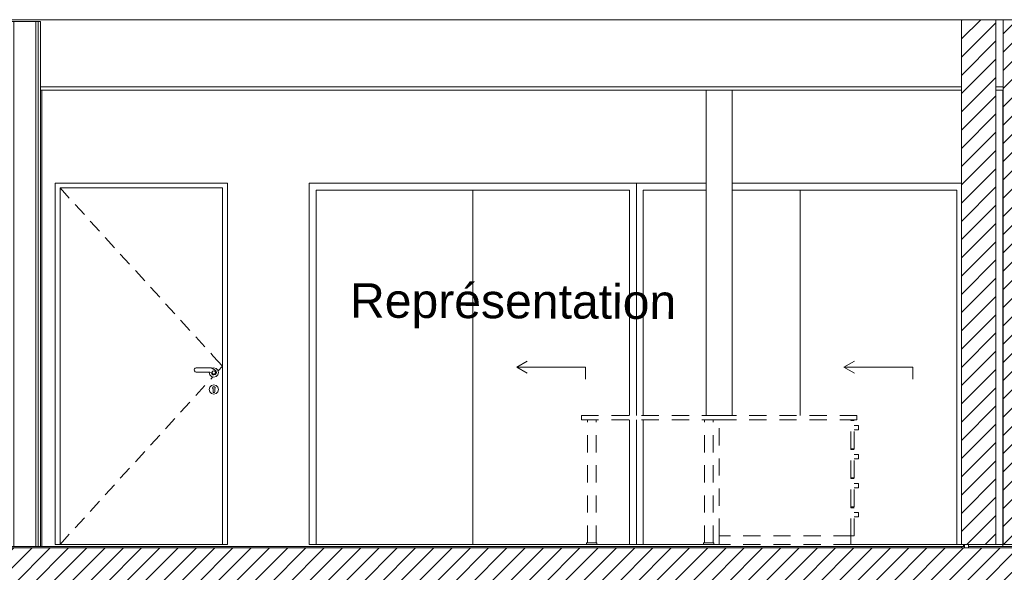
# Model space of a CAD drawing. Header units: millimetres. Extents: x 17009 to 157603, y -19950 to 21829.
# Tile 68 of 208: x 41522 to 47240, y 6768 to 9980. Entities that reach past the tile are written whole.
import ezdxf

# ---------------------------------------------------------------- set-up
doc = ezdxf.new("R2010")
doc.units = ezdxf.units.MM
doc.header["$MEASUREMENT"] = 0
doc.linetypes.add('! STR Pointille', pattern=[175, 100, -75])
for name, color, linetype in [('01-STR_Dalles.ARCHI', 7, 'Continuous'), ('01-STR_Murs.ARCHI', 7, 'Continuous'), ('04-SOE_Cloisons .ARCHI', 7, 'Continuous'), ('04-SOE_Faux Plafond.ARCHI', 7, 'Continuous'), ('04-SOE_Revetement de sol.ARCHI', 7, 'Continuous'), ('05-INF _ ANNOTATIONS.ARCHI', 7, 'Continuous'), ('06-REP _ EQUIP MOBI _ Fluides.ARCHI', 7, 'Continuous'), ('06-REP _ EQUIP MOBI _ hors marché.ARCHI', 7, 'Continuous'), ('Portes Archicad', 7, 'Continuous')]:
    doc.layers.add(name, color=color, linetype=linetype)
doc.styles.add('STYLE_GENERE_1', font='arial.ttf')
pattern_1 = [(45, (0, 0), (-53.03301, 53.03301), [])]

# ---------------------------------------------------------------- blocks, each defined once
blk = doc.blocks.new('Élément de coupe_21_1')
at = {"layer": '01-STR_Murs.ARCHI', "linetype": 'Continuous', "lineweight": 0, "true_color": 0x000000}
h = blk.add_hatch(dxfattribs=at)
h.set_pattern_fill('Hachure_simple_0001', color=18, style=0, pattern_type=2)
h.set_pattern_definition(pattern_1)
h.paths.add_polyline_path([(46991.6, 6930), (47191.6, 6930), (47191.6, 9980), (46991.6, 9980)])
at = {"layer": '01-STR_Murs.ARCHI', "color": 7, "linetype": 'Continuous', "lineweight": 5}
for p, q in [((47191.6, 9980), (46991.6, 9980)), ((46991.6, 9570), (46991.6, 6930)), ((47191.6, 9570), (47191.6, 6930)), ((47191.6, 6930), (46991.6, 6930)), ((47231.4, 6930), (47191.6, 6930)), ((47232, 6930), (47232, 6930))]:
    blk.add_line(p, q, dxfattribs=at)
at = {"layer": '01-STR_Murs.ARCHI', "color": 7, "linetype": 'Continuous', "lineweight": 5, "flags": 128}
for points in [[(46991.6, 9980), (46991.6, 9590), (46991.6, 9570)], [(47191.6, 9980), (47191.6, 9590), (47191.6, 9570)]]:
    blk.add_lwpolyline(points, dxfattribs=at)
blk = doc.blocks.new('Élément de coupe_27_1')
at = {"layer": '01-STR_Dalles.ARCHI', "linetype": 'Continuous', "lineweight": 0, "true_color": 0x000000}
h = blk.add_hatch(dxfattribs=at)
h.set_pattern_fill('Hachure_simple_0001', color=18, style=0, pattern_type=2)
h.set_pattern_definition(pattern_1)
h.paths.add_polyline_path([(30462.5, 6910), (30462.5, 6690), (77255.2, 6690), (77255.2, 6910)])
at = {"layer": '01-STR_Dalles.ARCHI', "color": 7, "linetype": 'Continuous', "lineweight": 5}
for p, q in [((46991.6, 6910), (41463.8, 6910)), ((47432.9, 6910), (46991.6, 6910))]:
    blk.add_line(p, q, dxfattribs=at)
blk = doc.blocks.new('Élément de coupe_31_1')
at = {"layer": '01-STR_Murs.ARCHI', "linetype": 'Continuous', "lineweight": 0, "true_color": 0x000000}
h = blk.add_hatch(dxfattribs=at)
h.set_pattern_fill('Hachure_simple_0001', color=18, style=0, pattern_type=2)
h.set_pattern_definition(pattern_1)
h.paths.add_polyline_path([(47232.9, 6930), (47432.9, 6930), (47432.9, 9980), (47232.9, 9980)])
at = {"layer": '01-STR_Murs.ARCHI', "color": 7, "linetype": 'Continuous', "lineweight": 5}
for p, q in [((47432.9, 9980), (47232.9, 9980)), ((47232.9, 9570), (47232.9, 6930)), ((47432.9, 9570), (47432.9, 6930)), ((47432.9, 6930), (47232.9, 6930)), ((47433.5, 6930), (47432.9, 6930))]:
    blk.add_line(p, q, dxfattribs=at)
at = {"layer": '01-STR_Murs.ARCHI', "color": 7, "linetype": 'Continuous', "lineweight": 5, "flags": 128}
for points in [[(47232.9, 9980), (47232.9, 9590), (47232.9, 9570)], [(47432.9, 9980), (47432.9, 9590), (47432.9, 9570)]]:
    blk.add_lwpolyline(points, dxfattribs=at)
blk = doc.blocks.new('Élément de coupe_139_1')
at = {"layer": '04-SOE_Cloisons .ARCHI', "color": 7, "linetype": 'Continuous', "lineweight": 5}
for p, q in [((41650.6, 9570), (41650.6, 6919)), ((41650.6, 6919), (47003.6, 6919)), ((47003.6, 6930), (47003.6, 6919)), ((47003.6, 6919), (47004.3, 6919)), ((47004.3, 6919), (47004.3, 6930))]:
    blk.add_line(p, q, dxfattribs=at)
blk = doc.blocks.new('Élément de coupe_183_1')
at = {"layer": '04-SOE_Cloisons .ARCHI', "color": 7, "linetype": 'Continuous', "lineweight": 5}
for p, q in [((41474.8, 9969), (41474.8, 6919)), ((41487.8, 9969), (41487.8, 6919)), ((41615.8, 9969), (41615.8, 6919)), ((41628.8, 9969), (41628.8, 6919)), ((41461.8, 9570), (41461.8, 6919.5)), ((41641.8, 9570), (41641.8, 6919)), ((41461.8, 6919.5), (41461.8, 6919)), ((41463.8, 6919), (41461.8, 6919)), ((41641.8, 6919), (41650.6, 6919))]:
    blk.add_line(p, q, dxfattribs=at)
at = {"layer": '04-SOE_Cloisons .ARCHI', "color": 7, "linetype": 'Continuous', "lineweight": 5, "flags": 128}
blk.add_lwpolyline([(41641.8, 6919), (41628.8, 6919), (41615.8, 6919), (41487.8, 6919), (41474.8, 6919), (41463.8, 6919)], dxfattribs=at)
blk = doc.blocks.new('Élément de coupe_184_1')
at = {"layer": 'Portes Archicad', "color": 7, "linetype": 'Continuous', "lineweight": 5}
for p, q in [((41728, 9030), (42728, 9030)), ((41728, 8990), (41728, 9030)), ((41728, 6930), (41728, 8990)), ((42700, 9002), (41756, 9002)), ((41756, 9002), (41756, 6930)), ((41756, 9002), (41809.9, 8942.9)), ((42700, 6930), (42700, 9002)), ((42728, 9030), (42728, 8990)), ((42728, 8990), (42728, 6930)), ((41843.6, 8905.9), (41897.4, 8846.8)), ((41931.1, 8809.8), (41985, 8750.7)), ((42018.7, 8713.7), (42072.5, 8654.6)), ((42106.2, 8617.6), (42160.1, 8558.5)), ((42193.8, 8521.5), (42247.7, 8462.4)), ((42281.3, 8425.5), (42335.2, 8366.3)), ((42368.9, 8329.4), (42422.8, 8270.2)), ((42456.5, 8233.3), (42510.3, 8174.1)), ((42544, 8137.2), (42597.9, 8078)), ((42631.6, 8041.1), (42646.1, 8025.1)), ((42646.1, 8025.1), (42700, 7966)), ((42534.6, 7944.5), (42536.3, 7950.8)), ((42536.3, 7950.8), (42540.9, 7955.4)), ((42540.9, 7955.4), (42546.7, 7957)), ((42546.7, 7957), (42633, 7957)), ((42633, 7957), (42657.6, 7942.7)), ((42638.3, 7953.9), (42649.9, 7957)), ((42649.9, 7957), (42663.4, 7953.4)), ((42650, 7957), (42663.5, 7953.4)), ((42663.4, 7953.4), (42673.3, 7943.5)), ((42663.5, 7953.4), (42673.4, 7943.5)), ((42674.8, 7938.3), (42700, 7966)), ((42536.3, 7938.2), (42534.6, 7944.5)), ((42540.9, 7933.6), (42536.3, 7938.2)), ((42546.7, 7932), (42540.9, 7933.6)), ((42626.3, 7932), (42546.7, 7932)), ((42622.9, 7930), (42623.5, 7932)), ((42626.5, 7916.5), (42622.9, 7930)), ((42635.4, 7926.7), (42626.3, 7932)), ((42636.4, 7906.6), (42626.5, 7916.5)), ((42631.6, 7890.9), (42644, 7904.6)), ((42637.1, 7921.7), (42635.4, 7926.7)), ((42649.9, 7903), (42636.4, 7906.6)), ((42642.8, 7916.5), (42637.1, 7921.7)), ((42640.2, 7933.1), (42643.8, 7938.1)), ((42640.2, 7926.9), (42640.2, 7933.1)), ((42643.8, 7921.9), (42640.2, 7926.9)), ((42650.3, 7914.9), (42642.8, 7916.5)), ((42643.8, 7938.1), (42649.7, 7940)), ((42649.7, 7920), (42643.8, 7921.9)), ((42649.7, 7940), (42655.5, 7938.1)), ((42655.5, 7921.9), (42649.7, 7920)), ((42663.4, 7906.6), (42649.9, 7903)), ((42663.5, 7906.6), (42650, 7903)), ((42657.7, 7917.2), (42650.3, 7914.9)), ((42655.5, 7938.1), (42659.2, 7933.1)), ((42655.5, 7938.1), (42655.6, 7938.1)), ((42659.2, 7926.9), (42655.5, 7921.9)), ((42655.6, 7921.9), (42655.5, 7921.9)), ((42655.6, 7938.1), (42655.6, 7938.1)), ((42655.6, 7938.1), (42659.2, 7933.1)), ((42659.2, 7926.9), (42655.6, 7921.9)), ((42655.6, 7921.9), (42655.6, 7921.9)), ((42657.4, 7917), (42656, 7916.6)), ((42657, 7943.1), (42657.4, 7943)), ((42657.4, 7943), (42661.6, 7938.8)), ((42657.6, 7942.7), (42662.7, 7937.7)), ((42663, 7922.8), (42657.7, 7917.2)), ((42659.2, 7933.1), (42659.2, 7926.9)), ((42659.2, 7933.1), (42659.2, 7926.9)), ((42662.9, 7922.5), (42660, 7919.6)), ((42662.7, 7937.7), (42664.8, 7930.2)), ((42662.7, 7937.7), (42662.9, 7937.5)), ((42662.9, 7937.5), (42664.9, 7930)), ((42663, 7922.7), (42662.9, 7922.5)), ((42664.8, 7930.2), (42663, 7922.8)), ((42664.9, 7930), (42663.1, 7923.3)), ((42673.3, 7916.5), (42663.4, 7906.6)), ((42673.4, 7916.5), (42663.5, 7906.6)), ((42673.3, 7943.5), (42676.9, 7930)), ((42676.9, 7930), (42673.3, 7916.5)), ((42673.4, 7943.5), (42677, 7930)), ((42677, 7930), (42673.4, 7916.5)), ((42544, 7794.8), (42597.9, 7854)), ((42622.9, 7830), (42626.5, 7843.5)), ((42626.5, 7843.5), (42636.4, 7853.4)), ((42636.4, 7853.4), (42649.9, 7857)), ((42642.4, 7839.7), (42643.2, 7841.6)), ((42642.5, 7839.7), (42644.9, 7834.4)), ((42643.2, 7841.6), (42644.5, 7845.1)), ((42644.5, 7845.1), (42649.9, 7847.4)), ((42644.9, 7832.9), (42644.9, 7834.4)), ((42649.9, 7857), (42663.4, 7853.4)), ((42649.9, 7847.4), (42649.9, 7847.4)), ((42649.9, 7847.4), (42655.3, 7845.1)), ((42650, 7857), (42663.5, 7853.4)), ((42657.4, 7839.7), (42654.9, 7834.4)), ((42654.9, 7834.4), (42654.9, 7832.9)), ((42655.3, 7845.1), (42656.6, 7841.6)), ((42656.6, 7841.6), (42657.4, 7839.7)), ((42663.4, 7853.4), (42673.3, 7843.5)), ((42663.5, 7853.4), (42673.4, 7843.5)), ((42673.3, 7843.5), (42676.9, 7830)), ((42673.4, 7843.5), (42677, 7830)), ((42626.5, 7816.5), (42622.9, 7830)), ((42636.4, 7806.6), (42626.5, 7816.5)), ((42649.9, 7803), (42636.4, 7806.6)), ((42644.9, 7832.9), (42644.9, 7830)), ((42644.9, 7830), (42644.9, 7827.1)), ((42644.9, 7827.1), (42644.9, 7821.3)), ((42644.9, 7821.3), (42644.9, 7817.5)), ((42646.4, 7814), (42644.9, 7817.5)), ((42649.9, 7812.5), (42646.4, 7814)), ((42653.5, 7814), (42649.9, 7812.5)), ((42649.9, 7812.5), (42649.9, 7812.5)), ((42663.4, 7806.6), (42649.9, 7803)), ((42663.5, 7806.6), (42650, 7803)), ((42654.9, 7817.5), (42653.5, 7814)), ((42654.9, 7832.9), (42654.9, 7830)), ((42654.9, 7830), (42654.9, 7827.1)), ((42654.9, 7827.1), (42654.9, 7821.3)), ((42654.9, 7821.3), (42654.9, 7817.5)), ((42673.3, 7816.5), (42663.4, 7806.6)), ((42673.4, 7816.5), (42663.5, 7806.6)), ((42676.9, 7830), (42673.3, 7816.5)), ((42677, 7830), (42673.4, 7816.5)), ((42456.5, 7698.7), (42510.3, 7757.9)), ((42368.9, 7602.6), (42422.8, 7661.8)), ((42281.3, 7506.5), (42335.2, 7565.7)), ((42193.8, 7410.5), (42247.7, 7469.6)), ((42106.2, 7314.4), (42160.1, 7373.5)), ((42018.7, 7218.3), (42072.5, 7277.4)), ((41931.1, 7122.2), (41985, 7181.3)), ((41843.6, 7026.1), (41897.4, 7085.2)), ((41756, 6930), (41809.9, 6989.1)), ((41756, 6930), (41728, 6930)), ((41756, 6930), (42700, 6930)), ((42728, 6930), (42700, 6930))]:
    blk.add_line(p, q, dxfattribs=at)
blk = doc.blocks.new('Élément de coupe_235_1')
at = {"layer": '06-REP _ EQUIP MOBI _ hors marché.ARCHI', "color": 252, "linetype": '! STR Pointille', "lineweight": 5}
for p, q in [((46384, 7680), (45584, 7680)), ((46384, 7680), (46384, 7655)), ((45584, 6980), (45584, 7655)), ((46384, 7655), (45584, 7655)), ((46349, 7650), (46349, 7655)), ((46369, 7650), (46349, 7650)), ((46349, 7486.2), (46349, 7650)), ((46369, 7486.2), (46369, 7650)), ((46369, 7621.1), (46394, 7621.1)), ((46394, 7617.5), (46394, 7621.1)), ((46394, 7609.1), (46394, 7617.5)), ((46394, 7600.6), (46394, 7609.1)), ((46369, 7597.1), (46394, 7597.1)), ((46394, 7597.1), (46394, 7600.6)), ((46349, 7481.2), (46349, 7486.2)), ((46369, 7486.2), (46349, 7486.2)), ((46369, 7481.2), (46349, 7481.2)), ((46349, 7317.5), (46349, 7481.2)), ((46369, 7317.5), (46369, 7481.2)), ((46369, 7452.3), (46394, 7452.3)), ((46394, 7448.8), (46394, 7452.3)), ((46394, 7440.3), (46394, 7448.8)), ((46394, 7431.8), (46394, 7440.3)), ((46369, 7428.3), (46394, 7428.3)), ((46394, 7428.3), (46394, 7431.8)), ((46349, 7312.5), (46349, 7317.5)), ((46369, 7317.5), (46349, 7317.5)), ((46369, 7312.5), (46349, 7312.5)), ((46349, 7148.8), (46349, 7312.5)), ((46369, 7148.8), (46369, 7312.5)), ((46369, 7283.6), (46394, 7283.6)), ((46394, 7280), (46394, 7283.6)), ((46394, 7271.6), (46394, 7280)), ((46394, 7263.1), (46394, 7271.6)), ((46394, 7259.6), (46394, 7263.1)), ((46369, 7259.6), (46394, 7259.6)), ((46349, 7143.8), (46349, 7148.8)), ((46369, 7148.8), (46349, 7148.8)), ((46369, 7143.8), (46349, 7143.8)), ((46349, 6980), (46349, 7143.8)), ((46369, 6980), (46369, 7143.8)), ((46369, 7114.8), (46394, 7114.8)), ((46369, 7090.8), (46394, 7090.8)), ((46394, 7111.3), (46394, 7114.8)), ((46394, 7102.8), (46394, 7111.3)), ((46394, 7094.3), (46394, 7102.8)), ((46394, 7090.8), (46394, 7094.3)), ((46349, 6980), (45584, 6980)), ((45584, 6930), (45584, 6980)), ((46349, 6930), (46349, 6980)), ((46369, 6980), (46349, 6980)), ((46349, 6930), (45584, 6930))]:
    blk.add_line(p, q, dxfattribs=at)
blk = doc.blocks.new('Élément de coupe_236_1')
at = {"layer": '06-REP _ EQUIP MOBI _ hors marché.ARCHI', "color": 252, "linetype": '! STR Pointille', "lineweight": 5}
for p, q in [((44784, 7680), (44784, 7655)), ((45584, 7680), (44784, 7680)), ((45584, 7655), (44784, 7655)), ((44819, 6940), (44819, 7655)), ((44869, 6940), (44869, 7655)), ((45499, 6940), (45499, 7655)), ((45549, 6940), (45549, 7655)), ((44822.7, 6940), (44814, 6940)), ((44814, 6930), (44814, 6940)), ((44822.7, 6930), (44814, 6930)), ((44844, 6940), (44822.7, 6940)), ((44844, 6930), (44822.7, 6930)), ((44865.2, 6940), (44844, 6940)), ((44865.2, 6930), (44844, 6930)), ((44874, 6940), (44865.2, 6940)), ((44874, 6930), (44865.2, 6930)), ((44874, 6930), (44874, 6940)), ((45502.7, 6940), (45494, 6940)), ((45494, 6930), (45494, 6940)), ((45502.7, 6930), (45494, 6930)), ((45524, 6940), (45502.7, 6940)), ((45524, 6930), (45502.7, 6930)), ((45545.2, 6940), (45524, 6940)), ((45545.2, 6930), (45524, 6930)), ((45554, 6940), (45545.2, 6940)), ((45554, 6930), (45545.2, 6930)), ((45554, 6930), (45554, 6940))]:
    blk.add_line(p, q, dxfattribs=at)
blk = doc.blocks.new('Élément de coupe_488_1')
at = {"layer": '04-SOE_Faux Plafond.ARCHI', "color": 7, "linetype": 'Continuous', "lineweight": 5}
for p, q in [((46991.6, 9980), (30462.5, 9980)), ((47232.9, 9980), (47191.6, 9980)), ((46991.6, 9590), (41641.8, 9590)), ((46991.6, 9570), (41641.8, 9570)), ((47232.9, 9590), (47191.6, 9590)), ((47232.9, 9570), (47191.6, 9570))]:
    blk.add_line(p, q, dxfattribs=at)
at = {"layer": '04-SOE_Faux Plafond.ARCHI', "color": 7, "linetype": 'Continuous', "lineweight": 5, "flags": 128}
for points in [[(41641.8, 9969), (41628.8, 9969), (41615.8, 9969), (41487.8, 9969), (41474.8, 9969), (41461.8, 9969)], [(41641.8, 9969), (41641.8, 9590), (41641.8, 9570)]]:
    blk.add_lwpolyline(points, dxfattribs=at)
blk = doc.blocks.new('Élément de coupe_557_1')
at = {"layer": '04-SOE_Revetement de sol.ARCHI', "color": 7, "linetype": 'Continuous', "lineweight": 5}
for p, q in [((47031.4, 6918.6), (47031.6, 6918.6)), ((47031.6, 6918.6), (47432.9, 6918.6))]:
    blk.add_line(p, q, dxfattribs=at)
blk = doc.blocks.new('Élément de coupe_567_1')
at = {"layer": '04-SOE_Revetement de sol.ARCHI', "linetype": 'Continuous', "lineweight": 0, "true_color": 0xbebebe}
blk.add_hatch(color=9, dxfattribs=at).paths.add_polyline_path([(41463.8, 6918.6), (41463.8, 6910), (46991.6, 6910), (46991.6, 6918.6)])
at = {"layer": '04-SOE_Revetement de sol.ARCHI', "color": 7, "linetype": 'Continuous', "lineweight": 5}
for p, q in [((41461.8, 6918.6), (41461.8, 6910)), ((46991.6, 6918.6), (41461.8, 6918.6)), ((46991.6, 6918.6), (47008.2, 6918.6)), ((46991.6, 6918.6), (46991.6, 6910)), ((47008.2, 6910), (47008.2, 6918.6))]:
    blk.add_line(p, q, dxfattribs=at)
blk = doc.blocks.new('Élément de coupe_835_1')
at = {"layer": '06-REP _ EQUIP MOBI _ Fluides.ARCHI', "color": 7, "linetype": 'Continuous', "lineweight": 5}
for p, q in [((45509, 7680), (45509, 9570)), ((45659, 7680), (45659, 9570)), ((45554, 6930), (45584, 6930))]:
    blk.add_line(p, q, dxfattribs=at)
blk = doc.blocks.new('Élément de coupe_882_1')
at = {"layer": 'Portes Archicad', "color": 7, "linetype": 'Continuous', "lineweight": 5}
for p, q in [((47232, 9030), (47232.9, 9030)), ((47232, 6930), (47232, 9030)), ((47232.9, 6930), (47232, 6930))]:
    blk.add_line(p, q, dxfattribs=at)
blk = doc.blocks.new('Élément de coupe_886_1')
at = {"layer": '04-SOE_Revetement de sol.ARCHI', "color": 7, "linetype": 'Continuous', "lineweight": 5}
for p, q in [((43065, 6918.6), (43065, 6919)), ((47008.2, 6930), (47008.1, 6919)), ((47008.2, 6918.6), (47008.2, 6930)), ((47008.7, 6919), (47008.7, 6930)), ((47031.4, 6919), (47031.4, 6930)), ((47031.4, 6910), (47031.4, 6919))]:
    blk.add_line(p, q, dxfattribs=at)
blk = doc.blocks.new('Élément de coupe_1133_1')
at = {"layer": 'Portes Archicad', "color": 7, "linetype": 'Continuous', "lineweight": 5}
for p, q in [((45103.7, 8990), (45103.7, 9030)), ((45103.7, 9030), (45509, 9030)), ((45103.7, 7680), (45103.7, 8990)), ((45509, 8990), (45143.7, 8990)), ((45143.7, 8990), (45143.7, 7680)), ((45659, 9030), (46991.6, 9030)), ((46053.7, 8990), (45659, 8990)), ((46053.7, 7680), (46053.7, 8990)), ((46963.6, 8990), (46053.7, 8990)), ((46053.8, 7680), (46053.8, 8990)), ((46963.6, 6930), (46963.6, 8990)), ((46308.8, 7960), (46369.4, 7995)), ((46708.8, 7960), (46308.8, 7960)), ((46308.8, 7960), (46369.4, 7925)), ((46708.8, 7960), (46708.8, 7890)), ((45103.7, 6930), (45103.7, 7655)), ((45143.7, 7655), (45143.7, 6930)), ((45143.7, 6930), (45103.7, 6930)), ((45143.7, 6930), (45494, 6930)), ((46963.6, 6930), (46349, 6930)), ((46991.6, 6930), (46963.6, 6930))]:
    blk.add_line(p, q, dxfattribs=at)
blk = doc.blocks.new('Élément de coupe_1134_1')
at = {"layer": 'Portes Archicad', "color": 7, "linetype": 'Continuous', "lineweight": 5}
for p, q in [((43203.7, 8990), (43203.7, 9030)), ((43203.7, 9030), (45103.7, 9030)), ((43203.7, 6930), (43203.7, 8990)), ((44153.7, 8990), (43243.7, 8990)), ((43243.7, 8990), (43243.7, 6930)), ((44153.7, 6930), (44153.7, 8990)), ((45063.7, 8990), (44153.7, 8990)), ((44153.8, 6930), (44153.8, 8990)), ((45063.7, 7680), (45063.7, 8990)), ((44408.8, 7960), (44469.4, 7995)), ((44808.8, 7960), (44408.8, 7960)), ((44408.8, 7960), (44469.4, 7925)), ((44808.8, 7960), (44808.8, 7890)), ((45063.7, 6930), (45063.7, 7655)), ((43243.7, 6930), (43203.7, 6930)), ((43243.7, 6930), (44153.7, 6930)), ((44814, 6930), (44153.7, 6930)), ((45063.7, 6930), (44874, 6930)), ((45103.7, 6930), (45063.7, 6930))]:
    blk.add_line(p, q, dxfattribs=at)
blk = doc.blocks.new('Élément de coupe_1180_1')
at = {"layer": '04-SOE_Cloisons .ARCHI', "color": 7, "linetype": 'Continuous', "lineweight": 5}
for p, q in [((47231.5, 9570), (47231.4, 6930)), ((47231.5, 9570), (47231.5, 6930)), ((47031.4, 6919), (47231.4, 6919)), ((47231.4, 6919), (47231.4, 6930)), ((47231.5, 6930), (47231.5, 6919)), ((47231.6, 6930), (47231.6, 6919)), ((47232, 6919), (47231.6, 6919)), ((47232, 6930), (47232, 6919)), ((47232, 6930), (47232, 6919))]:
    blk.add_line(p, q, dxfattribs=at)
blk = doc.blocks.new('Élément de coupe_1196_1')
at = {"layer": '04-SOE_Cloisons .ARCHI', "color": 7, "linetype": 'Continuous', "lineweight": 5}
for p, q in [((47008.1, 6919), (47004.3, 6919)), ((47008.1, 6919), (47008.1, 6930)), ((47008.8, 6919), (47008.1, 6919)), ((47008.8, 6930), (47008.8, 6919))]:
    blk.add_line(p, q, dxfattribs=at)

msp = doc.modelspace()

# ---------------------------------------------------------------- block references
at = {"layer": '01-STR_Dalles.ARCHI', "lineweight": 0}
msp.add_blockref('Élément de coupe_27_1', (0, 0), dxfattribs=at)
at = {"layer": '01-STR_Murs.ARCHI', "lineweight": 0}
for name in ['Élément de coupe_21_1', 'Élément de coupe_31_1']:
    msp.add_blockref(name, (0, 0), dxfattribs=at)
at = {"layer": '04-SOE_Cloisons .ARCHI', "lineweight": 0}
for name in ['Élément de coupe_183_1', 'Élément de coupe_139_1', 'Élément de coupe_1180_1', 'Élément de coupe_1196_1']:
    msp.add_blockref(name, (0, 0), dxfattribs=at)
at = {"layer": '04-SOE_Faux Plafond.ARCHI', "lineweight": 0}
msp.add_blockref('Élément de coupe_488_1', (0, 0), dxfattribs=at)
at = {"layer": '04-SOE_Revetement de sol.ARCHI', "lineweight": 0}
for name in ['Élément de coupe_886_1', 'Élément de coupe_567_1', 'Élément de coupe_557_1']:
    msp.add_blockref(name, (0, 0), dxfattribs=at)
at = {"layer": '06-REP _ EQUIP MOBI _ Fluides.ARCHI', "lineweight": 0}
msp.add_blockref('Élément de coupe_835_1', (0, 0), dxfattribs=at)
at = {"layer": '06-REP _ EQUIP MOBI _ hors marché.ARCHI', "lineweight": 0}
for name in ['Élément de coupe_236_1', 'Élément de coupe_235_1']:
    msp.add_blockref(name, (0, 0), dxfattribs=at)
at = {"layer": 'Portes Archicad', "lineweight": 0}
for name in ['Élément de coupe_184_1', 'Élément de coupe_1134_1', 'Élément de coupe_1133_1', 'Élément de coupe_882_1']:
    msp.add_blockref(name, (0, 0), dxfattribs=at)

# ---------------------------------------------------------------- texts
at = {"layer": '05-INF _ ANNOTATIONS.ARCHI', "color": 7, "linetype": 'Continuous', "lineweight": 5, "insert": (43440.049, 8318.312), "char_height": 200, "attachment_point": 4, "rotation": 359.745113, "style": 'STYLE_GENERE_1'}
msp.add_mtext('\\A1;{\\pql;\\fArial|b0|i0|c0|p0;\\W1.000000;Représentation}', dxfattribs=at)

doc.saveas('drawing.dxf')
